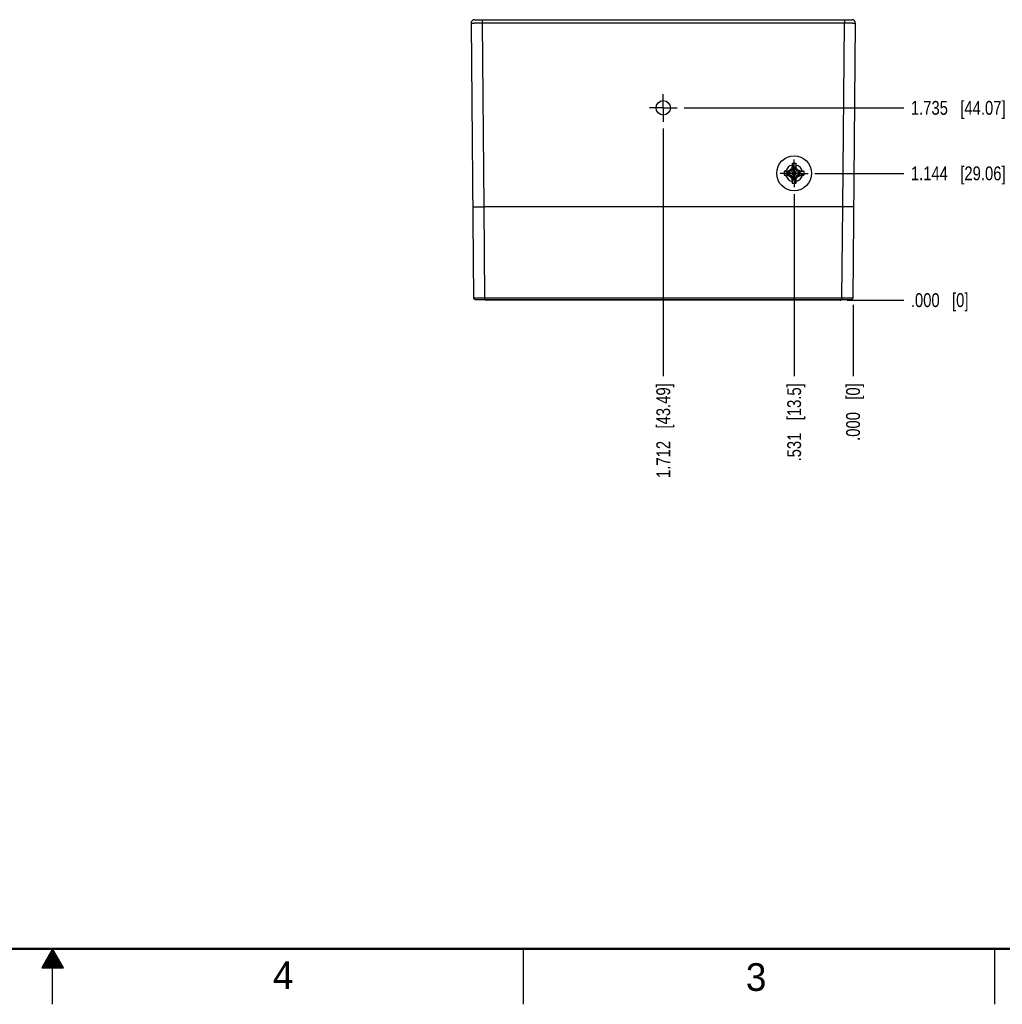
# Model space of a CAD drawing. Header units: inches. Extents: x 0 to 34, y 0 to 22.
# Tile 27 of 70: x 16.7 to 25.6, y 0 to 8.9. Entities that reach past the tile are written whole.
import ezdxf

# ---------------------------------------------------------------- set-up
doc = ezdxf.new("R2010")
doc.units = ezdxf.units.IN
doc.header["$LTSCALE"] = 1.87
doc.header["$MEASUREMENT"] = 0
doc.linetypes.add('CENTER', pattern=[0.6, 0.375, -0.075, 0.075, -0.075])
doc.layers.get('0').update_dxf_attribs({"linetype": 'CONTINUOUS'})
doc.layers.add('02___PRT_ALL_AXES', color=7, linetype='CONTINUOUS')
doc.layers.add('DIMENSIONS', color=7, linetype='CONTINUOUS')
doc.styles.get("Standard").update_dxf_attribs({"font": 'txt', "width": 0.8})
doc.styles.add('TEXTSTYLE_2', font='txt')
doc.dimstyles.new('DIMSTYLE_1', dxfattribs={"dimtxt": 0.125, "dimasz": 0.18, "dimexe": 0.18, "dimexo": 0.0625, "dimgap": 0.09, "dimtad": 0, "dimtih": 1, "dimtoh": 1, "dimdec": 3, "dimzin": 4, "dimdsep": 46, "dimtxsty": 'STANDARD', "dimblk": '_FILLED', "dimblk1": '_FILLED', "dimblk2": '_FILLED', "dimcen": 0.09, "dimadec": 0, "dimazin": 0, "dimtp": 0.01, "dimtm": 0.01, "dimtfac": 1, "dimtdec": 3, "dimtofl": 0, "dimtmove": 0, "dimatfit": 3, "dimldrblk": '_FILLED', "dimfxl": 1, "dimtolj": 1, "dimtzin": 4, "dimarcsym": 0})

# ---------------------------------------------------------------- blocks, each defined once
blk = doc.blocks.new('*D13')
at = {"layer": 'DIMENSIONS', "color": 2, "linetype": 'CONTINUOUS'}
blk.add_line((23.879, 7.4989), (24.6819, 7.4989), dxfattribs=at)
at = {"layer": 'DIMENSIONS', "color": 2, "linetype": 'CONTINUOUS', "insert": (24.7444, 7.5614), "char_height": 0.125, "width": 1.325, "attachment_point": 1, "line_spacing_factor": 0.9}
blk.add_mtext('1.144{\\Ftxt.shx;\\W1.000000;\\H0.125000; }[29.06]', dxfattribs=at)
blk = doc.blocks.new('_FILLED')
at = {"color": 0, "linetype": 'BYBLOCK'}
blk.add_solid([(0, 0), (-1, 0.174), (-1, -0.174)], dxfattribs=at)
blk = doc.blocks.new('*D14')
at = {"layer": 'DIMENSIONS', "color": 2, "linetype": 'CONTINUOUS'}
blk.add_line((24.1697, 6.3549), (24.6819, 6.3549), dxfattribs=at)
at = {"layer": 'DIMENSIONS', "color": 2, "linetype": 'CONTINUOUS', "insert": (24.7444, 6.4174), "char_height": 0.125, "width": 0.825, "attachment_point": 1, "line_spacing_factor": 0.9}
blk.add_mtext('.000{\\Ftxt.shx;\\W1.000000;\\H0.125000; }[0]', dxfattribs=at)
blk = doc.blocks.new('*D15')
at = {"layer": 'DIMENSIONS', "color": 2, "linetype": 'CONTINUOUS'}
blk.add_line((22.698, 8.0899), (24.6819, 8.0899), dxfattribs=at)
at = {"layer": 'DIMENSIONS', "color": 2, "linetype": 'CONTINUOUS', "insert": (24.7444, 8.1524), "char_height": 0.125, "width": 1.325, "attachment_point": 1, "line_spacing_factor": 0.9}
blk.add_mtext('1.735{\\Ftxt.shx;\\W1.000000;\\H0.125000; }[44.07]', dxfattribs=at)
blk = doc.blocks.new('*D16')
at = {"layer": 'DIMENSIONS', "color": 2, "linetype": 'CONTINUOUS'}
blk.add_line((23.6914, 7.3113), (23.6914, 5.6674), dxfattribs=at)
at = {"layer": 'DIMENSIONS', "color": 2, "linetype": 'CONTINUOUS', "insert": (23.6289, 5.6049), "char_height": 0.125, "width": 1.125, "attachment_point": 3, "rotation": 90, "line_spacing_factor": 0.9}
blk.add_mtext('.531{\\Ftxt.shx;\\W1.000000;\\H0.125000; }[13.5]', dxfattribs=at)
blk = doc.blocks.new('*D17')
at = {"layer": 'DIMENSIONS', "color": 2, "linetype": 'CONTINUOUS'}
blk.add_line((24.2228, 6.3133), (24.2228, 5.6674), dxfattribs=at)
at = {"layer": 'DIMENSIONS', "color": 2, "linetype": 'CONTINUOUS', "insert": (24.1603, 5.6049), "char_height": 0.125, "width": 0.825, "attachment_point": 3, "rotation": 90, "line_spacing_factor": 0.9}
blk.add_mtext('.000{\\Ftxt.shx;\\W1.000000;\\H0.125000; }[0]', dxfattribs=at)
blk = doc.blocks.new('*D18')
at = {"layer": 'DIMENSIONS', "color": 2, "linetype": 'CONTINUOUS'}
blk.add_line((22.5104, 7.9023), (22.5104, 5.6674), dxfattribs=at)
at = {"layer": 'DIMENSIONS', "color": 2, "linetype": 'CONTINUOUS', "insert": (22.4479, 5.6049), "char_height": 0.125, "width": 1.325, "attachment_point": 3, "rotation": 90, "line_spacing_factor": 0.9}
blk.add_mtext('1.712{\\Ftxt.shx;\\W1.000000;\\H0.125000; }[43.49]', dxfattribs=at)

msp = doc.modelspace()

# ---------------------------------------------------------------- linework, layer by layer
at = {"color": 7, "linetype": 'CONTINUOUS'}
for p, q in [((20.8059, 8.8857), (24.2144, 8.8857)), ((20.876, 8.8857), (20.876, 8.8562)), ((24.1444, 8.8857), (24.1444, 8.8562)), ((20.7759, 8.8554), (20.7976, 6.3758)), ((20.876, 8.8562), (20.8904, 7.1967)), ((20.876, 8.8562), (24.1444, 8.8562)), ((24.1299, 7.1967), (24.1444, 8.8562)), ((24.2228, 6.3758), (24.2444, 8.8554)), ((23.673, 7.5873), (23.6821, 7.5526)), ((23.7095, 7.5873), (23.7004, 7.5526)), ((23.6034, 7.5177), (23.6381, 7.5086)), ((23.6034, 7.4812), (23.6381, 7.4903)), ((23.6381, 7.4903), (23.7445, 7.5086)), ((23.6417, 7.5086), (23.6381, 7.5086)), ((23.6381, 7.5086), (23.7445, 7.4903)), ((23.6381, 7.4903), (23.6417, 7.4903)), ((23.6396, 7.5189), (23.6417, 7.5086)), ((23.6396, 7.48), (23.6417, 7.4903)), ((23.6673, 7.5234), (23.6417, 7.5086)), ((23.6417, 7.4903), (23.7408, 7.5086)), ((23.6417, 7.5086), (23.7408, 7.4903)), ((23.6417, 7.4903), (23.6673, 7.4755)), ((23.6599, 7.5308), (23.7227, 7.468)), ((23.6599, 7.468), (23.7227, 7.5308)), ((23.6821, 7.549), (23.6673, 7.5234)), ((23.6673, 7.4755), (23.6821, 7.4499)), ((23.6719, 7.5511), (23.6821, 7.549)), ((23.7004, 7.4462), (23.6821, 7.5526)), ((23.6821, 7.5526), (23.6821, 7.549)), ((23.6821, 7.4462), (23.7004, 7.5526)), ((23.7004, 7.4499), (23.6821, 7.549)), ((23.6821, 7.4499), (23.7004, 7.549)), ((23.7004, 7.549), (23.7004, 7.5526)), ((23.7004, 7.549), (23.7107, 7.5511)), ((23.7152, 7.5234), (23.7004, 7.549)), ((23.7004, 7.4499), (23.7152, 7.4755)), ((23.7408, 7.5086), (23.7152, 7.5234)), ((23.7152, 7.4755), (23.7408, 7.4903)), ((23.743, 7.5189), (23.7408, 7.5086)), ((23.7445, 7.5086), (23.7408, 7.5086)), ((23.7408, 7.4903), (23.7445, 7.4903)), ((23.7408, 7.4903), (23.743, 7.48)), ((23.7792, 7.5177), (23.7445, 7.5086)), ((23.7792, 7.4812), (23.7445, 7.4903)), ((23.6821, 7.4499), (23.6719, 7.4477)), ((23.673, 7.4116), (23.6821, 7.4462)), ((23.6821, 7.4499), (23.6821, 7.4462)), ((23.7107, 7.4477), (23.7004, 7.4499)), ((23.7004, 7.4462), (23.7004, 7.4499)), ((23.7095, 7.4116), (23.7004, 7.4462)), ((20.7904, 7.1958), (20.8904, 7.1967)), ((20.8904, 7.1967), (20.8976, 6.3757)), ((24.13, 7.1967), (20.8904, 7.1967)), ((24.1228, 6.3757), (24.13, 7.1967)), ((24.2299, 7.1958), (24.13, 7.1967)), ((20.8126, 6.3609), (24.2078, 6.3609)), ((20.8976, 6.3757), (20.8976, 6.3609)), ((20.8976, 6.3757), (24.1228, 6.3757)), ((20.9125, 6.355), (20.9132, 6.3549)), ((24.1072, 6.3549), (20.9132, 6.3549)), ((20.9334, 6.3549), (20.9334, 6.3609)), ((24.087, 6.3549), (24.087, 6.3609)), ((24.1228, 6.3757), (24.1228, 6.3609)), ((24.1531, 6.3609), (24.1534, 6.3609))]:
    msp.add_line(p, q, dxfattribs=at)
at = {"color": 2, "linetype": 'CONTINUOUS'}
for p, q in [((17, 0.5), (16.902, 0.3303)), ((16.9712, 0.45), (17.0289, 0.45)), ((16.9769, 0.46), (17.0231, 0.46)), ((16.9827, 0.47), (17.0173, 0.47)), ((16.9885, 0.48), (17.0116, 0.48)), ((16.9942, 0.49), (17.0058, 0.49)), ((17.098, 0.3303), (17, 0.5)), ((17, 0), (17, 0.5)), ((21.25, 0), (21.25, 0.5)), ((25.5, 0.5), (25.5, 0)), ((16.9192, 0.36), (17.0808, 0.36)), ((16.925, 0.37), (17.0751, 0.37)), ((16.9307, 0.38), (17.0693, 0.38)), ((16.9365, 0.39), (17.0635, 0.39)), ((16.9423, 0.4), (17.0578, 0.4)), ((16.9481, 0.41), (17.052, 0.41)), ((16.9538, 0.42), (17.0462, 0.42)), ((16.9596, 0.43), (17.0404, 0.43)), ((16.9654, 0.44), (17.0347, 0.44)), ((16.902, 0.3303), (17.098, 0.3303)), ((16.9076, 0.34), (17.0924, 0.34)), ((16.9134, 0.35), (17.0866, 0.35))]:
    msp.add_line(p, q, dxfattribs=at)
at = {"color": 7, "linetype": 'CONTINUOUS'}
for points in [[(20.9042, 6.3609), (20.9042, 6.3607), (20.9046, 6.3601), (20.9049, 6.3595), (20.9053, 6.3589), (20.9058, 6.3584), (20.9062, 6.3578), (20.9067, 6.3574), (20.9073, 6.3569), (20.9079, 6.3565), (20.9085, 6.3562), (20.9091, 6.3558), (20.9098, 6.3556), (20.9104, 6.3553), (20.9111, 6.3552), (20.9118, 6.355), (20.9125, 6.355)], [(24.1072, 6.3549), (24.1079, 6.355), (24.1086, 6.355), (24.1093, 6.3552), (24.1099, 6.3553), (24.1106, 6.3556), (24.1113, 6.3558), (24.1119, 6.3562), (24.1125, 6.3565), (24.1131, 6.3569), (24.1136, 6.3574), (24.1141, 6.3578), (24.1146, 6.3584), (24.115, 6.3589), (24.1154, 6.3595), (24.1158, 6.3601), (24.1161, 6.3607), (24.1162, 6.3609)]]:
    msp.add_lwpolyline(points, dxfattribs=at)
at = {"color": 7, "linetype": 'CONTINUOUS', "const_width": 0.02}
msp.add_lwpolyline([(0.5, 0.5), (33.5, 0.5)], dxfattribs=at)
at = {"color": 7, "linetype": 'CONTINUOUS'}
for centre, radius in [((22.5102, 8.09), 0.065), ((23.6913, 7.4994), 0.1575)]:
    msp.add_circle(centre, radius, dxfattribs=at)
for centre, radius, start, end in [((20.8059, 8.8557), 0.03, 90.00159, 180.49999), ((24.2144, 8.8557), 0.03, 359.5, 89.99214), ((23.6913, 7.4994), 0.0763, 104.27446, 165.72554), ((25.8614, 7.5028), 2.1901, 178.15418, 178.73634), ((24.603, 7.5434), 0.931, 177.29504, 178.15421), ((23.6913, 7.4994), 0.0898, 78.26459, 101.73541), ((23.6913, 7.4994), 0.054, 80.23635, 99.76365), ((22.8028, 7.5443), 0.9078, 1.83478, 2.71597), ((21.5457, 7.5035), 2.1656, 1.26037, 1.84911), ((23.6913, 7.4994), 0.0763, 14.27446, 75.72554), ((23.6913, 7.4994), 0.0898, 168.26459, 191.73541), ((23.6464, 6.611), 0.9078, 91.83478, 92.71597), ((23.6473, 8.4112), 0.931, 267.29504, 268.15421), ((23.6872, 5.3538), 2.1656, 91.26037, 91.84911), ((23.6913, 7.4994), 0.0763, 194.27446, 255.72554), ((23.6879, 9.6696), 2.1901, 268.15418, 268.73634), ((23.6913, 7.4994), 0.054, 170.23635, 189.76365), ((24.8789, 5.442), 2.4185, 120.26678, 120.82524), ((24.884, 9.5656), 2.4287, 239.17593, 239.73205), ((25.7575, 6.3067), 2.4287, 149.17593, 149.73205), ((25.7487, 8.687), 2.4185, 210.26678, 210.82524), ((23.6913, 7.4994), 0.0763, 284.27446, 345.72554), ((21.6339, 6.3119), 2.4185, 30.26678, 30.82524), ((21.6251, 8.6922), 2.4287, 329.17593, 329.73205), ((22.4985, 5.4333), 2.4287, 59.17593, 59.73205), ((22.5037, 9.5569), 2.4185, 300.26678, 300.82524), ((23.6947, 5.3293), 2.1901, 88.15418, 88.73634), ((23.6953, 9.6451), 2.1656, 271.26037, 271.84911), ((23.6913, 7.4994), 0.054, 350.23635, 9.76365), ((23.7352, 6.5877), 0.931, 87.29504, 88.15421), ((23.7362, 8.3879), 0.9078, 271.83478, 272.71597), ((23.6913, 7.4994), 0.0898, 348.26459, 11.73541), ((25.8369, 7.4954), 2.1656, 181.26037, 181.84911), ((24.5798, 7.4546), 0.9078, 181.83478, 182.71597), ((23.6913, 7.4994), 0.0898, 258.26459, 281.73541), ((23.6913, 7.4994), 0.054, 260.23635, 279.76365), ((22.7796, 7.4555), 0.931, 357.29504, 358.15421), ((21.5212, 7.496), 2.1901, 358.15418, 358.73634), ((20.8126, 6.3759), 0.015, 180.49998, 269.99738), ((20.9132, 6.3648), 0.00984, 203.04024, 270), ((24.1072, 6.3648), 0.00984, 270.00039, 336.95991), ((24.2078, 6.3759), 0.015, 270, 359.5)]:
    msp.add_arc(centre, radius, start, end, dxfattribs=at)
for points, knots in [([(20.7759, 8.8554), (20.7759, 8.8554), (20.7759, 8.8554), (20.7759, 8.8554), (20.776, 8.8554), (20.776, 8.8554), (20.776, 8.8554), (20.776, 8.8554), (20.776, 8.8554), (20.7761, 8.8554), (20.7761, 8.8554), (20.7762, 8.8554), (20.7763, 8.8554), (20.7764, 8.8554), (20.7766, 8.8555), (20.7767, 8.8555), (20.7769, 8.8555), (20.7771, 8.8555), (20.7774, 8.8555), (20.7779, 8.8555), (20.7784, 8.8555), (20.779, 8.8555), (20.7796, 8.8555), (20.7803, 8.8556), (20.781, 8.8556), (20.7818, 8.8556), (20.7827, 8.8556), (20.7839, 8.8556), (20.7856, 8.8556), (20.7878, 8.8557), (20.7902, 8.8557), (20.7929, 8.8557), (20.7957, 8.8558), (20.7987, 8.8558), (20.8019, 8.8558), (20.8053, 8.8558), (20.8088, 8.8559), (20.8139, 8.8559), (20.8206, 8.8559), (20.829, 8.856), (20.8378, 8.856), (20.847, 8.8561), (20.8565, 8.8561), (20.8662, 8.8562), (20.8727, 8.8562), (20.876, 8.8562)], [0, 0, 0, 0, 0.000037, 0.000066, 0.000102, 0.000201, 0.000337, 0.000509, 0.000718, 0.001248, 0.001928, 0.002758, 0.003738, 0.004867, 0.006146, 0.007574, 0.009152, 0.010879, 0.014779, 0.019272, 0.024356, 0.030027, 0.036283, 0.043118, 0.050531, 0.058514, 0.067065, 0.076178, 0.096067, 0.118134, 0.142325, 0.168582, 0.196842, 0.227037, 0.259094, 0.292935, 0.328481, 0.365643, 0.444461, 0.528629, 0.617337, 0.70973, 0.80492, 0.901988, 1, 1, 1, 1]), ([(24.1444, 8.8562), (24.1477, 8.8562), (24.1542, 8.8562), (24.1639, 8.8561), (24.1733, 8.8561), (24.1826, 8.856), (24.1914, 8.856), (24.1998, 8.8559), (24.2065, 8.8559), (24.2115, 8.8559), (24.2151, 8.8558), (24.2185, 8.8558), (24.2217, 8.8558), (24.2247, 8.8558), (24.2275, 8.8557), (24.2301, 8.8557), (24.2325, 8.8557), (24.2347, 8.8556), (24.2364, 8.8556), (24.2377, 8.8556), (24.2386, 8.8556), (24.2394, 8.8556), (24.2401, 8.8556), (24.2408, 8.8555), (24.2414, 8.8555), (24.242, 8.8555), (24.2425, 8.8555), (24.2429, 8.8555), (24.2433, 8.8555), (24.2435, 8.8555), (24.2437, 8.8555), (24.2438, 8.8555), (24.2439, 8.8554), (24.244, 8.8554), (24.2441, 8.8554), (24.2442, 8.8554), (24.2443, 8.8554), (24.2443, 8.8554), (24.2444, 8.8554), (24.2444, 8.8554), (24.2444, 8.8554), (24.2444, 8.8554), (24.2444, 8.8554), (24.2444, 8.8554), (24.2444, 8.8554), (24.2444, 8.8554)], [0, 0, 0, 0, 0.098012, 0.19508, 0.29027, 0.382663, 0.471371, 0.555539, 0.634357, 0.671519, 0.707065, 0.740906, 0.772963, 0.803158, 0.831418, 0.857675, 0.881866, 0.903933, 0.923822, 0.932935, 0.941486, 0.949469, 0.956882, 0.963717, 0.969973, 0.975644, 0.980728, 0.985221, 0.989121, 0.990848, 0.992426, 0.993854, 0.995133, 0.996262, 0.997242, 0.998072, 0.998752, 0.999282, 0.999491, 0.999663, 0.999799, 0.999898, 0.999934, 0.999963, 1, 1, 1, 1]), ([(20.7976, 6.3758), (20.7976, 6.3758), (20.7976, 6.3758), (20.7976, 6.3758), (20.7976, 6.3758), (20.7976, 6.3758), (20.7976, 6.3758), (20.7976, 6.3758), (20.7977, 6.3758), (20.7977, 6.3758), (20.7977, 6.3758), (20.7978, 6.3758), (20.7979, 6.3758), (20.798, 6.3758), (20.7981, 6.3758), (20.7982, 6.3758), (20.7983, 6.3758), (20.7985, 6.3758), (20.7987, 6.3758), (20.7991, 6.3758), (20.7995, 6.3758), (20.8, 6.3758), (20.8006, 6.3757), (20.8012, 6.3757), (20.8019, 6.3757), (20.8026, 6.3757), (20.8034, 6.3757), (20.8043, 6.3757), (20.8056, 6.3757), (20.8073, 6.3757), (20.8095, 6.3757), (20.8119, 6.3757), (20.8145, 6.3757), (20.8173, 6.3757), (20.8203, 6.3757), (20.8235, 6.3757), (20.8269, 6.3757), (20.8305, 6.3757), (20.8355, 6.3757), (20.8422, 6.3756), (20.8506, 6.3756), (20.8594, 6.3756), (20.8686, 6.3757), (20.8781, 6.3757), (20.8878, 6.3757), (20.8943, 6.3757), (20.8976, 6.3757)], [0, 0, 0, 0, 0.000009, 0.000026, 0.000085, 0.00018, 0.000313, 0.000483, 0.000691, 0.000936, 0.001219, 0.001897, 0.002725, 0.003704, 0.004832, 0.00611, 0.007538, 0.009115, 0.010841, 0.01474, 0.019233, 0.024316, 0.029986, 0.036241, 0.043076, 0.050488, 0.058471, 0.067022, 0.076134, 0.096023, 0.118089, 0.14228, 0.168537, 0.196797, 0.226992, 0.25905, 0.292893, 0.328439, 0.365604, 0.444425, 0.528598, 0.617311, 0.709711, 0.804906, 0.901981, 1, 1, 1, 1]), ([(24.1228, 6.3757), (24.1261, 6.3757), (24.1326, 6.3757), (24.1422, 6.3757), (24.1517, 6.3757), (24.1609, 6.3756), (24.1698, 6.3756), (24.1782, 6.3756), (24.1848, 6.3757), (24.1899, 6.3757), (24.1934, 6.3757), (24.1968, 6.3757), (24.2, 6.3757), (24.203, 6.3757), (24.2059, 6.3757), (24.2085, 6.3757), (24.2109, 6.3757), (24.2131, 6.3757), (24.2148, 6.3757), (24.2161, 6.3757), (24.2169, 6.3757), (24.2177, 6.3757), (24.2185, 6.3757), (24.2191, 6.3757), (24.2198, 6.3757), (24.2203, 6.3758), (24.2208, 6.3758), (24.2213, 6.3758), (24.2216, 6.3758), (24.2219, 6.3758), (24.222, 6.3758), (24.2222, 6.3758), (24.2223, 6.3758), (24.2224, 6.3758), (24.2225, 6.3758), (24.2226, 6.3758), (24.2226, 6.3758), (24.2227, 6.3758), (24.2227, 6.3758), (24.2227, 6.3758), (24.2227, 6.3758), (24.2228, 6.3758), (24.2228, 6.3758), (24.2228, 6.3758), (24.2228, 6.3758), (24.2228, 6.3758), (24.2228, 6.3758)], [0, 0, 0, 0, 0.098019, 0.195094, 0.290289, 0.382689, 0.471402, 0.555575, 0.634396, 0.671561, 0.707107, 0.74095, 0.773008, 0.803203, 0.831463, 0.85772, 0.881911, 0.903977, 0.923866, 0.932978, 0.941529, 0.949512, 0.956924, 0.963759, 0.970014, 0.975684, 0.980767, 0.98526, 0.989159, 0.990885, 0.992462, 0.99389, 0.995168, 0.996296, 0.997275, 0.998103, 0.998781, 0.999064, 0.999309, 0.999517, 0.999687, 0.99982, 0.999915, 0.999974, 0.999991, 1, 1, 1, 1])]:
    msp.add_open_spline(points, degree=3, knots=knots, dxfattribs=at)
at = {"layer": '02___PRT_ALL_AXES', "color": 7, "linetype": 'CENTER'}
for p, q in [((22.5104, 8.0899), (22.5104, 8.215)), ((22.5104, 8.0899), (22.3853, 8.0899)), ((22.5104, 8.0899), (22.5104, 7.9648)), ((22.5104, 8.0899), (22.6355, 8.0899)), ((23.6914, 7.4989), (23.6914, 7.624)), ((23.6914, 7.4989), (23.5663, 7.4989)), ((23.6914, 7.4989), (23.8165, 7.4989)), ((23.6914, 7.4989), (23.6914, 7.3738))]:
    msp.add_line(p, q, dxfattribs=at)

# ---------------------------------------------------------------- texts
at = {"color": 2, "linetype": 'CONTINUOUS', "char_height": 0.25, "width": 0.25, "attachment_point": 1, "line_spacing_factor": 0.9, "style": 'TEXTSTYLE_2'}
for s, insert in [('4', (18.9884, 0.3869)), ('3', (23.2555, 0.371))]:
    msp.add_mtext(s, dxfattribs=dict(at, insert=insert))

# ---------------------------------------------------------------- dimensions: what is measured, and where the dimension line sits
at = {"layer": 'DIMENSIONS', "color": 2, "linetype": 'CONTINUOUS'}
for feature_location, offset, dtype, origin, picture, middle in [((22.698, 8.0899), (1.9839, 0), 0, (22.6355, 6.3549), '*D15', (25.4069, 8.0899)), ((22.5104, 7.9023), (0, -2.2349), 1, (24.2228, 7.9648), '*D18', (22.6448, 4.6742)), ((23.879, 7.4989), (0.8029, 0), 0, (24.1072, 6.3549), '*D13', (25.4069, 7.4989)), ((23.6914, 7.3113), (0, -1.6439), 1, (24.2228, 6.3758), '*D16', (23.8034, 4.8189)), ((24.1696552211, 6.3549481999), (0.512260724, 0), 0, (24.1071552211, 6.3549481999), '*D14', (25.1569159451, 6.3549481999)), ((24.2227768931, 6.3133094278), (0, -0.6458612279), 1, (24.2227768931, 6.3758094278), '*D17', (24.3347952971, 4.968949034))]:
    dim = msp.add_ordinate_dim(feature_location=feature_location, offset=offset, dtype=dtype, origin=origin, dimstyle='DIMSTYLE_1', dxfattribs=at)
    dim.commit()
    dim.dimension.update_dxf_attribs({"geometry": picture, "text_midpoint": middle})

doc.saveas('drawing.dxf')
